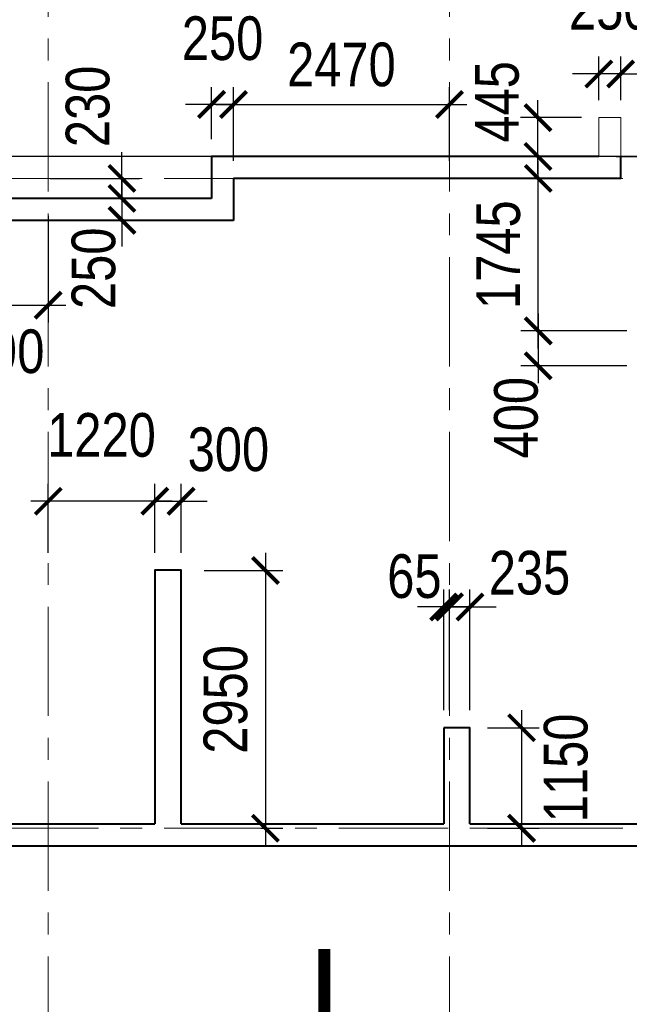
# Model space of a CAD drawing. Extents: x 26966 to 148137, y 549733 to 633733.
# Tile 8 of 29: x 79131 to 86106, y 565935 to 577199. Entities that reach past the tile are written whole.
import ezdxf
from ezdxf.enums import TextEntityAlignment as Align

# ---------------------------------------------------------------- set-up
doc = ezdxf.new("R2010")
doc.units = 0
doc.header["$LTSCALE"] = 1000
doc.header["$MEASUREMENT"] = 0
doc.linetypes.add('CENTER', pattern=[2, 1.25, -0.25, 0.25, -0.25])
for name, color, linetype, lineweight in [('СК-040-С(тены)', 12, 'Continuous', 40), ('СК-041-С-СТЕНЫ НЕВИДИМЫЕ', 12, 'Continuous', 20), ('СК-043-С-ПИЛОНЫ', 5, 'Continuous', 40), ('СК-100-О(си)', 7, 'CENTER', 15), ('СК-300-Р(азмеры)', 7, 'Continuous', 20), ('СК-343-Р-КОЛОННЫ', 7, 'Continuous', 13), ('СК-400-Т(екст)', 7, 'Continuous', 20), ('СК-500-С(ечения)', 5, 'Continuous', 40)]:
    doc.layers.add(name, color=color, linetype=linetype, lineweight=lineweight)
doc.styles.add('ARIAL_annotative', font='arial.ttf', dxfattribs={"width": 0.8, "height": 2.5})
doc.styles.add('RUSS', font='arial.ttf', dxfattribs={"width": 0.8})
doc.dimstyles.new('100-200', dxfattribs={"dimscale": 0, "dimtxt": 500, "dimasz": 300, "dimexe": 200, "dimexo": 200, "dimgap": 200, "dimtad": 1, "dimdec": 0, "dimzin": 0, "dimdsep": 46, "dimtxsty": 'RUSS', "dimblk": 'ARCHTICK', "dimcen": 0.096, "dimdle": 200, "dimclrd": 7, "dimclre": 7, "dimclrt": 256, "dimadec": 0, "dimazin": 0, "dimtfac": 1, "dimtdec": 0, "dimtmove": 2, "dimatfit": 3, "dimldrblk": 'OBLIQUE', "dimfxl": 1, "dimtolj": 1, "dimtzin": 0, "dimarcsym": 0})

# ---------------------------------------------------------------- blocks, each defined once
blk = doc.blocks.new('оси')
at = {"layer": 'СК-100-О(си)'}
for p, q in [((-12010, 18534.9), (-12010, -11023.5)), ((-7420, 18534.9), (-7420, -11023.5)), ((-46685.3, 7435), (4554.2, 7435)), ((-46685.3, 0), (4554.2, 0))]:
    blk.add_line(p, q, dxfattribs=at)
blk = doc.blocks.new('A$C858fb3ef')
at = {"layer": 'СК-300-Р(азмеры)'}
blk.add_blockref('оси', (0, 0), dxfattribs=at)
blk = doc.blocks.new('A$C573b34c5')
blk.add_blockref('A$C858fb3ef', (0, 0))
blk = doc.blocks.new('_ArchTick')
at = {"color": 0, "linetype": 'ByBlock', "const_width": 0.15}
blk.add_lwpolyline([(-0.5, -0.5), (0.5, 0.5)], dxfattribs=at)
blk = doc.blocks.new('*D303')
at = {"layer": 'Defpoints', "color": 0, "transparency": 16777216}
for p in [(86277, 573639), (85064, 573239), (86277, 573239)]:
    blk.add_point(p, dxfattribs=at)
at = {"layer": 'СК-343-Р-КОЛОННЫ', "color": 7, "lineweight": -2, "transparency": 16777216}
for p, q in [((85064, 573839), (85064, 573039)), ((86077, 573639), (84864, 573639)), ((86077, 573239), (84864, 573239))]:
    blk.add_line(p, q, dxfattribs=at)
at = {"layer": 'СК-343-Р-КОЛОННЫ', "color": 7, "lineweight": -2, "transparency": 16777216, "xscale": 300, "yscale": 300, "zscale": 300}
for p, rotation in [((85064, 573639), 90), ((85064, 573239), 270)]:
    blk.add_blockref('_ArchTick', p, dxfattribs=dict(at, rotation=rotation))
at = {"layer": 'СК-343-Р-КОЛОННЫ', "transparency": 16777216, "insert": (84812, 572646), "char_height": 500, "attachment_point": 5, "rotation": 90, "style": 'RUSS'}
blk.add_mtext('\\A1;400', dxfattribs=at)
blk = doc.blocks.new('_Oblique')
at = {"color": 0, "linetype": 'ByBlock', "lineweight": -2}
blk.add_line((-0.5, -0.5), (0.5, 0.5), dxfattribs=at)
blk = doc.blocks.new('*D302')
at = {"layer": 'Defpoints', "color": 0, "transparency": 16777216}
for p in [(80977, 571690), (80677, 570900), (80977, 570900)]:
    blk.add_point(p, dxfattribs=at)
at = {"layer": 'СК-343-Р-КОЛОННЫ', "color": 7, "lineweight": -2, "transparency": 16777216}
for p, q in [((80677, 571100), (80677, 571890)), ((80977, 571100), (80977, 571890)), ((80677, 571690), (80377, 571690)), ((80677, 571690), (80977, 571690)), ((80977, 571690), (81277, 571690))]:
    blk.add_line(p, q, dxfattribs=at)
at = {"layer": 'СК-343-Р-КОЛОННЫ', "color": 7, "lineweight": -2, "transparency": 16777216, "xscale": 300, "yscale": 300, "zscale": 300}
blk.add_blockref('_ArchTick', (80677, 571690), dxfattribs=at)
at = {"layer": 'СК-343-Р-КОЛОННЫ', "color": 7, "lineweight": -2, "transparency": 16777216, "xscale": 300, "yscale": 300, "zscale": 300, "rotation": 180}
blk.add_blockref('_ArchTick', (80977, 571690), dxfattribs=at)
at = {"layer": 'СК-343-Р-КОЛОННЫ', "transparency": 16777216, "insert": (81519, 572281), "char_height": 500, "attachment_point": 5, "style": 'RUSS'}
blk.add_mtext('\\A1;300', dxfattribs=at)
blk = doc.blocks.new('*D278')
at = {"layer": 'Defpoints', "color": 0, "transparency": 16777216}
for p in [(81040, 570898), (81690, 567948), (81943, 567948)]:
    blk.add_point(p, dxfattribs=at)
at = {"layer": 'СК-343-Р-КОЛОННЫ', "color": 7, "lineweight": -2, "transparency": 16777216}
for p, q in [((81943, 571098), (81943, 567748)), ((81240, 570898), (82143, 570898)), ((81890, 567948), (82143, 567948))]:
    blk.add_line(p, q, dxfattribs=at)
at = {"layer": 'СК-343-Р-КОЛОННЫ', "color": 7, "lineweight": -2, "transparency": 16777216, "xscale": 300, "yscale": 300, "zscale": 300}
for p, rotation in [((81943, 570898), 90), ((81943, 567948), 270)]:
    blk.add_blockref('_ArchTick', p, dxfattribs=dict(at, rotation=rotation))
at = {"layer": 'СК-343-Р-КОЛОННЫ', "transparency": 16777216, "insert": (81488, 569423), "char_height": 500, "attachment_point": 5, "rotation": 90, "style": 'RUSS'}
blk.add_mtext('\\A1;2950', dxfattribs=at)
blk = doc.blocks.new('*D279')
at = {"layer": 'Defpoints', "color": 0, "transparency": 16777216}
for p in [(79458, 571690), (79458, 570900), (80677, 570900)]:
    blk.add_point(p, dxfattribs=at)
at = {"layer": 'СК-343-Р-КОЛОННЫ', "color": 7, "lineweight": -2, "transparency": 16777216}
for p, q in [((79458, 571100), (79458, 571890)), ((80677, 571100), (80677, 571890)), ((80877, 571690), (79258, 571690))]:
    blk.add_line(p, q, dxfattribs=at)
at = {"layer": 'СК-343-Р-КОЛОННЫ', "color": 7, "lineweight": -2, "transparency": 16777216, "xscale": 300, "yscale": 300, "zscale": 300, "rotation": 180}
blk.add_blockref('_ArchTick', (79458, 571690), dxfattribs=at)
at = {"layer": 'СК-343-Р-КОЛОННЫ', "color": 7, "lineweight": -2, "transparency": 16777216, "xscale": 300, "yscale": 300, "zscale": 300}
blk.add_blockref('_ArchTick', (80677, 571690), dxfattribs=at)
at = {"layer": 'СК-343-Р-КОЛОННЫ', "transparency": 16777216, "insert": (80067, 572445), "char_height": 500, "attachment_point": 5, "style": 'RUSS'}
blk.add_mtext('\\A1;1220', dxfattribs=at)
blk = doc.blocks.new('*D281')
at = {"layer": 'Defpoints', "color": 0, "transparency": 16777216}
for p in [(84282, 569099), (84282, 567948), (84873, 567948)]:
    blk.add_point(p, dxfattribs=at)
at = {"layer": 'СК-343-Р-КОЛОННЫ', "color": 7, "lineweight": -2, "transparency": 16777216}
for p, q in [((84873, 569299), (84873, 567748)), ((84482, 569099), (85073, 569099)), ((84482, 567948), (85073, 567948))]:
    blk.add_line(p, q, dxfattribs=at)
at = {"layer": 'СК-343-Р-КОЛОННЫ', "color": 7, "lineweight": -2, "transparency": 16777216, "xscale": 300, "yscale": 300, "zscale": 300}
for p, rotation in [((84873, 569099), 90), ((84873, 567948), 270)]:
    blk.add_blockref('_ArchTick', p, dxfattribs=dict(at, rotation=rotation))
at = {"layer": 'СК-343-Р-КОЛОННЫ', "transparency": 16777216, "insert": (85381, 568639), "char_height": 500, "attachment_point": 5, "rotation": 90, "style": 'RUSS'}
blk.add_mtext('\\A1;1150', dxfattribs=at)
blk = doc.blocks.new('*D250')
at = {"layer": 'Defpoints', "color": 0, "transparency": 16777216}
for p in [(84048, 570480), (83982, 569099), (84048, 569099)]:
    blk.add_point(p, dxfattribs=at)
at = {"layer": 'СК-343-Р-КОЛОННЫ', "color": 7, "lineweight": -2, "transparency": 16777216}
for p, q in [((83982, 569299), (83982, 570680)), ((84048, 569299), (84048, 570680)), ((83982, 570480), (83682, 570480)), ((83982, 570480), (84048, 570480)), ((84048, 570480), (84348, 570480))]:
    blk.add_line(p, q, dxfattribs=at)
at = {"layer": 'СК-343-Р-КОЛОННЫ', "color": 7, "lineweight": -2, "transparency": 16777216, "xscale": 300, "yscale": 300, "zscale": 300}
blk.add_blockref('_ArchTick', (83982, 570480), dxfattribs=at)
at = {"layer": 'СК-343-Р-КОЛОННЫ', "color": 7, "lineweight": -2, "transparency": 16777216, "xscale": 300, "yscale": 300, "zscale": 300, "rotation": 180}
blk.add_blockref('_ArchTick', (84048, 570480), dxfattribs=at)
at = {"layer": 'СК-343-Р-КОЛОННЫ', "transparency": 16777216, "insert": (83647, 570830), "char_height": 500, "attachment_point": 5, "style": 'RUSS'}
blk.add_mtext('\\A1;65', dxfattribs=at)
blk = doc.blocks.new('*D251')
at = {"layer": 'Defpoints', "color": 0, "transparency": 16777216}
for p in [(84048, 570480), (84048, 569099), (84282, 569099)]:
    blk.add_point(p, dxfattribs=at)
at = {"layer": 'СК-343-Р-КОЛОННЫ', "color": 7, "lineweight": -2, "transparency": 16777216}
for p, q in [((84048, 569299), (84048, 570680)), ((84282, 569299), (84282, 570680)), ((84048, 570480), (83748, 570480)), ((84282, 570480), (84048, 570480)), ((84282, 570480), (84582, 570480))]:
    blk.add_line(p, q, dxfattribs=at)
at = {"layer": 'СК-343-Р-КОЛОННЫ', "color": 7, "lineweight": -2, "transparency": 16777216, "xscale": 300, "yscale": 300, "zscale": 300}
blk.add_blockref('_ArchTick', (84048, 570480), dxfattribs=at)
at = {"layer": 'СК-343-Р-КОЛОННЫ', "color": 7, "lineweight": -2, "transparency": 16777216, "xscale": 300, "yscale": 300, "zscale": 300, "rotation": 180}
blk.add_blockref('_ArchTick', (84282, 570480), dxfattribs=at)
at = {"layer": 'СК-343-Р-КОЛОННЫ', "transparency": 16777216, "insert": (84964, 570869), "char_height": 500, "attachment_point": 5, "style": 'RUSS'}
blk.add_mtext('\\A1;235', dxfattribs=at)
blk = doc.blocks.new('*D260')
at = {"layer": 'Defpoints', "color": 0, "transparency": 16777216}
for p in [(85064, 575383), (85308, 575383), (86104, 573639)]:
    blk.add_point(p, dxfattribs=at)
at = {"layer": 'СК-343-Р-КОЛОННЫ', "color": 7, "lineweight": -2, "transparency": 16777216}
for p, q in [((85064, 573439), (85064, 575583)), ((85108, 575383), (84864, 575383)), ((85904, 573639), (84864, 573639))]:
    blk.add_line(p, q, dxfattribs=at)
at = {"layer": 'СК-343-Р-КОЛОННЫ', "color": 7, "lineweight": -2, "transparency": 16777216, "xscale": 300, "yscale": 300, "zscale": 300}
for p, rotation in [((85064, 575383), 90), ((85064, 573639), 270)]:
    blk.add_blockref('_ArchTick', p, dxfattribs=dict(at, rotation=rotation))
at = {"layer": 'СК-343-Р-КОЛОННЫ', "transparency": 16777216, "insert": (84609, 574511), "char_height": 500, "attachment_point": 5, "rotation": 90, "style": 'RUSS'}
blk.add_mtext('\\A1;1745', dxfattribs=at)
blk = doc.blocks.new('*D261')
at = {"layer": 'Defpoints', "color": 0, "transparency": 16777216}
for p in [(85757, 576578), (85757, 576079), (86007, 576079)]:
    blk.add_point(p, dxfattribs=at)
at = {"layer": 'СК-343-Р-КОЛОННЫ', "color": 7, "lineweight": -2, "transparency": 16777216}
for p, q in [((85757, 576279), (85757, 576778)), ((86007, 576279), (86007, 576778)), ((85757, 576578), (85457, 576578)), ((86007, 576578), (85757, 576578)), ((86007, 576578), (86307, 576578))]:
    blk.add_line(p, q, dxfattribs=at)
at = {"layer": 'СК-343-Р-КОЛОННЫ', "color": 7, "lineweight": -2, "transparency": 16777216, "xscale": 300, "yscale": 300, "zscale": 300}
blk.add_blockref('_ArchTick', (85757, 576578), dxfattribs=at)
at = {"layer": 'СК-343-Р-КОЛОННЫ', "color": 7, "lineweight": -2, "transparency": 16777216, "xscale": 300, "yscale": 300, "zscale": 300, "rotation": 180}
blk.add_blockref('_ArchTick', (86007, 576578), dxfattribs=at)
at = {"layer": 'СК-343-Р-КОЛОННЫ', "transparency": 16777216, "insert": (85882, 577333), "char_height": 500, "attachment_point": 5, "style": 'RUSS'}
blk.add_mtext('\\A1;250', dxfattribs=at)
blk = doc.blocks.new('*D221')
at = {"layer": 'Defpoints', "color": 0, "transparency": 16777216}
for p in [(85757, 575634), (86007, 575384), (87284, 575384)]:
    blk.add_point(p, dxfattribs=at)
at = {"layer": 'СК-343-Р-КОЛОННЫ', "color": 7, "lineweight": -2, "transparency": 16777216}
for p, q in [((87284, 575634), (87284, 575934)), ((85957, 575634), (87484, 575634)), ((87284, 575634), (87284, 575384)), ((86207, 575384), (87484, 575384)), ((87284, 575384), (87284, 575084))]:
    blk.add_line(p, q, dxfattribs=at)
at = {"layer": 'СК-343-Р-КОЛОННЫ', "color": 7, "lineweight": -2, "transparency": 16777216, "xscale": 300, "yscale": 300, "zscale": 300}
for p, rotation in [((87284, 575634), 270), ((87284, 575384), 90)]:
    blk.add_blockref('_ArchTick', p, dxfattribs=dict(at, rotation=rotation))
at = {"layer": 'СК-343-Р-КОЛОННЫ', "transparency": 16777216, "insert": (86881, 576348), "char_height": 500, "attachment_point": 5, "rotation": 90, "style": 'RUSS'}
blk.add_mtext('\\A1;250', dxfattribs=at)
blk = doc.blocks.new('*D226')
at = {"layer": 'Defpoints', "color": 0, "transparency": 16777216}
for p in [(79281, 575383), (79281, 575154), (80301, 575154)]:
    blk.add_point(p, dxfattribs=at)
at = {"layer": 'СК-343-Р-КОЛОННЫ', "color": 7, "lineweight": -2, "transparency": 16777216}
for p, q in [((80301, 575383), (80301, 575683)), ((79481, 575383), (80501, 575383)), ((80301, 575383), (80301, 575154)), ((79481, 575154), (80501, 575154)), ((80301, 575154), (80301, 574854))]:
    blk.add_line(p, q, dxfattribs=at)
at = {"layer": 'СК-343-Р-КОЛОННЫ', "color": 7, "lineweight": -2, "transparency": 16777216, "xscale": 300, "yscale": 300, "zscale": 300}
for p, rotation in [((80301, 575383), 270), ((80301, 575154), 90)]:
    blk.add_blockref('_ArchTick', p, dxfattribs=dict(at, rotation=rotation))
at = {"layer": 'СК-343-Р-КОЛОННЫ', "transparency": 16777216, "insert": (79911, 576207), "char_height": 500, "attachment_point": 5, "rotation": 90, "style": 'RUSS'}
blk.add_mtext('\\A1;230', dxfattribs=at)
blk = doc.blocks.new('*D227')
at = {"layer": 'Defpoints', "color": 0, "transparency": 16777216}
for p in [(79281, 575154), (79499, 574904), (80301, 574904)]:
    blk.add_point(p, dxfattribs=at)
at = {"layer": 'СК-343-Р-КОЛОННЫ', "color": 7, "lineweight": -2, "transparency": 16777216}
for p, q in [((80301, 575154), (80301, 575454)), ((79481, 575154), (80501, 575154)), ((80301, 575154), (80301, 574904)), ((79699, 574904), (80501, 574904)), ((80301, 574904), (80301, 574604))]:
    blk.add_line(p, q, dxfattribs=at)
at = {"layer": 'СК-343-Р-КОЛОННЫ', "color": 7, "lineweight": -2, "transparency": 16777216, "xscale": 300, "yscale": 300, "zscale": 300}
for p, rotation in [((80301, 575154), 270), ((80301, 574904), 90)]:
    blk.add_blockref('_ArchTick', p, dxfattribs=dict(at, rotation=rotation))
at = {"layer": 'СК-343-Р-КОЛОННЫ', "transparency": 16777216, "insert": (79978, 574355), "char_height": 500, "attachment_point": 5, "rotation": 90, "style": 'RUSS'}
blk.add_mtext('\\A1;250', dxfattribs=at)
blk = doc.blocks.new('*D216')
at = {"layer": 'Defpoints', "color": 0, "transparency": 16777216}
for p in [(85061, 576079), (85757, 576079), (85757, 575634)]:
    blk.add_point(p, dxfattribs=at)
at = {"layer": 'СК-343-Р-КОЛОННЫ', "color": 7, "lineweight": -2, "transparency": 16777216}
for p, q in [((85061, 575434), (85061, 576279)), ((85557, 576079), (84861, 576079)), ((85557, 575634), (84861, 575634))]:
    blk.add_line(p, q, dxfattribs=at)
at = {"layer": 'СК-343-Р-КОЛОННЫ', "color": 7, "lineweight": -2, "transparency": 16777216, "xscale": 300, "yscale": 300, "zscale": 300}
for p, rotation in [((85061, 576079), 90), ((85061, 575634), 270)]:
    blk.add_blockref('_ArchTick', p, dxfattribs=dict(at, rotation=rotation))
at = {"layer": 'СК-343-Р-КОЛОННЫ', "transparency": 16777216, "insert": (84594, 576259), "char_height": 500, "attachment_point": 5, "rotation": 90, "style": 'RUSS'}
blk.add_mtext('\\A1;445', dxfattribs=at)
blk = doc.blocks.new('Сечение')
at = {"layer": 'СК-500-С(ечения)', "linetype": 'Continuous', "lineweight": 15, "ltscale": 100}
blk.add_line((-200, -35), (-200, -735), dxfattribs=at)
at = {"layer": 'СК-500-С(ечения)', "linetype": 'Continuous', "ltscale": 100, "const_width": 70}
blk.add_lwpolyline([(-400, 0), (400, 0)], dxfattribs=at)
at = {"layer": 'СК-500-С(ечения)', "linetype": 'Continuous', "ltscale": 100}
blk.add_solid([(-200, -35), (-250.3, -335.5), (-149.7, -335.5)], dxfattribs=at)
blk = doc.blocks.new('*U318')
at = {"layer": 'СК-400-Т(екст)', "ltscale": 100, "xscale": -0.01, "yscale": 0.01, "zscale": 0.01, "rotation": 89.99999999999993}
blk.add_blockref('Сечение', (0, -4), dxfattribs=at)
at = {"layer": 'СК-500-С(ечения)', "color": 0, "ltscale": 100, "style": 'ARIAL_annotative', "width": 0.8}
blk.add_attdef('НОМЕР_СЕЧЕНИЯ_1_1(НОМЕР_ЛИСТА)', text='', height=2.5, rotation=180, dxfattribs=at).set_placement((6.74, -1.226), align=Align.RIGHT)
blk.add_attdef('НОМЕР_СЕЧЕНИЯ_2_1(НОМЕР_ЛИСТА)', text='', height=2.5, rotation=180, dxfattribs=at).set_placement((6.74, -108.863), align=Align.BOTTOM_LEFT)
blk = doc.blocks.new('A$Cc2edbf5f-тех')
at = {"layer": 'СК-040-С(тены)'}
for p, q in [((38210, 7685), (33780, 7685)), ((33780, 7685), (33780, 7205)), ((38460, 7435), (38460, 7685)), ((38460, 7435), (34030, 7435)), ((34030, 7435), (34030, 6955)), ((33780, 7205), (31220, 7205)), ((34030, 6955), (31020, 6955)), ((30095, 50), (33130, 50)), ((33430, 50), (36435, 50)), ((36735, 50), (40500, 50)), ((-49, -200), (44120, -200))]:
    blk.add_line(p, q, dxfattribs=at)
at = {"layer": 'СК-041-С-СТЕНЫ НЕВИДИМЫЕ'}
for p, q in [((38210, 7685), (38210, 8130)), ((38210, 8130), (38460, 8130)), ((38460, 7685), (38460, 8130))]:
    blk.add_line(p, q, dxfattribs=at)
at = {"layer": 'СК-043-С-ПИЛОНЫ'}
for points in [[(33430, 50), (33430, 2952), (33130, 2952), (33130, 50)], [(36435, 1150), (36435, 50)], [(36735, 50), (36735, 1150), (36435, 1150)]]:
    blk.add_lwpolyline(points, dxfattribs=at)
blk = doc.blocks.new('A$C24f80df3')
at = {"layer": 'СК-040-С(тены)', "color": 3, "lineweight": 25}
blk.add_lwpolyline([(-1, 7685), (-1, -200), (44168, -200), (44168, 5491), (41149, 5491), (41149, 7685), (29438, 7685), (29438, 10290), (26147, 10290), (26147, 11866), (26147, 12520), (22068, 12520), (22068, 9790), (18477, 9790), (18477, 6185), (16698, 6185), (16698, 7685), (-1, 7685)], dxfattribs=at)
blk = doc.blocks.new('*D316')
at = {"layer": 'Defpoints', "color": 0, "transparency": 16777216}
for p in [(78767, 575154), (79458, 575154), (79458, 573933)]:
    blk.add_point(p, dxfattribs=at)
at = {"layer": 'СК-343-Р-КОЛОННЫ', "color": 7, "lineweight": -2, "transparency": 16777216}
for p, q in [((78767, 574954), (78767, 573733)), ((79458, 574954), (79458, 573733)), ((78567, 573933), (79658, 573933))]:
    blk.add_line(p, q, dxfattribs=at)
at = {"layer": 'СК-343-Р-КОЛОННЫ', "color": 7, "lineweight": -2, "transparency": 16777216, "xscale": 300, "yscale": 300, "zscale": 300, "rotation": 180}
blk.add_blockref('_ArchTick', (78767, 573933), dxfattribs=at)
at = {"layer": 'СК-343-Р-КОЛОННЫ', "color": 7, "lineweight": -2, "transparency": 16777216, "xscale": 300, "yscale": 300, "zscale": 300}
blk.add_blockref('_ArchTick', (79458, 573933), dxfattribs=at)
at = {"layer": 'СК-343-Р-КОЛОННЫ', "transparency": 16777216, "insert": (78948, 573402), "char_height": 500, "attachment_point": 5, "style": 'RUSS'}
blk.add_mtext('\\A1;690', dxfattribs=at)
blk = doc.blocks.new('*D314')
at = {"layer": 'Defpoints', "color": 0, "transparency": 16777216}
for p in [(84048, 576229), (81577, 575384), (84048, 575384)]:
    blk.add_point(p, dxfattribs=at)
at = {"layer": 'СК-343-Р-КОЛОННЫ', "color": 7, "lineweight": -2, "transparency": 16777216}
for p, q in [((81577, 575584), (81577, 576429)), ((84048, 575584), (84048, 576429)), ((81377, 576229), (84248, 576229))]:
    blk.add_line(p, q, dxfattribs=at)
at = {"layer": 'СК-343-Р-КОЛОННЫ', "color": 7, "lineweight": -2, "transparency": 16777216, "xscale": 300, "yscale": 300, "zscale": 300, "rotation": 180}
blk.add_blockref('_ArchTick', (81577, 576229), dxfattribs=at)
at = {"layer": 'СК-343-Р-КОЛОННЫ', "color": 7, "lineweight": -2, "transparency": 16777216, "xscale": 300, "yscale": 300, "zscale": 300}
blk.add_blockref('_ArchTick', (84048, 576229), dxfattribs=at)
at = {"layer": 'СК-343-Р-КОЛОННЫ', "transparency": 16777216, "insert": (82812, 576684), "char_height": 500, "attachment_point": 5, "style": 'RUSS'}
blk.add_mtext('\\A1;2470', dxfattribs=at)
blk = doc.blocks.new('*D315')
at = {"layer": 'Defpoints', "color": 0, "transparency": 16777216}
for p in [(81327, 576229), (81327, 575634), (81577, 575384)]:
    blk.add_point(p, dxfattribs=at)
at = {"layer": 'СК-343-Р-КОЛОННЫ', "color": 7, "lineweight": -2, "transparency": 16777216}
for p, q in [((81327, 575834), (81327, 576429)), ((81577, 575584), (81577, 576429)), ((81327, 576229), (81027, 576229)), ((81577, 576229), (81327, 576229)), ((81577, 576229), (81877, 576229))]:
    blk.add_line(p, q, dxfattribs=at)
at = {"layer": 'СК-343-Р-КОЛОННЫ', "color": 7, "lineweight": -2, "transparency": 16777216, "xscale": 300, "yscale": 300, "zscale": 300}
blk.add_blockref('_ArchTick', (81327, 576229), dxfattribs=at)
at = {"layer": 'СК-343-Р-КОЛОННЫ', "color": 7, "lineweight": -2, "transparency": 16777216, "xscale": 300, "yscale": 300, "zscale": 300, "rotation": 180}
blk.add_blockref('_ArchTick', (81577, 576229), dxfattribs=at)
at = {"layer": 'СК-343-Р-КОЛОННЫ', "transparency": 16777216, "insert": (81452, 576984), "char_height": 500, "attachment_point": 5, "style": 'RUSS'}
blk.add_mtext('\\A1;250', dxfattribs=at)

msp = doc.modelspace()

# ---------------------------------------------------------------- block references
at = {"layer": 'СК-300-Р(азмеры)'}
msp.add_blockref('A$C573b34c5', (91467.5, 567948.3), dxfattribs=at)
at = {"layer": 'СК-343-Р-КОЛОННЫ'}
msp.add_blockref('A$Cc2edbf5f-тех', (47547.3, 567948.3), dxfattribs=at)
at = {"layer": 'СК-343-Р-КОЛОННЫ', "lineweight": 40}
msp.add_blockref('A$C24f80df3', (47499.8, 567948.4), dxfattribs=at)
at = {"layer": 'СК-500-С(ечения)', "xscale": -200, "yscale": 200, "zscale": 200, "rotation": 180}
msp.add_blockref('*U318', (82617, 564966.8), dxfattribs=at)

# ---------------------------------------------------------------- dimensions: what is measured, and where the dimension line sits
at = {"layer": 'СК-343-Р-КОЛОННЫ'}
for base, p1, p2, picture, middle in [((85757.3, 576578.1), (86007.3, 576078.5), (85757.3, 576078.5), '*D261', (85882.3, 577333.4)), ((81327.4, 576229), (81577.4, 575383.7), (81327.4, 575633.8), '*D315', (81452.4, 576984.3)), ((84047.5, 576229), (81577.4, 575383.7), (84047.5, 575383.7), '*D314', (82812.4, 576684.3)), ((79457.5, 571689.8), (80677.4, 570900.1), (79457.5, 570900.1), '*D279', (80067.4, 572445.1))]:
    dim = msp.add_linear_dim(base=base, p1=p1, p2=p2, dimstyle='100-200', override={"dimscale": 1}, dxfattribs=at)
    dim.commit()
    dim.dimension.update_dxf_attribs({"geometry": picture, "text_midpoint": middle})
for base, p1, p2, picture, middle in [((87283.8, 575383.7), (85757.3, 575633.7), (86007.3, 575383.7), '*D221', (86881.4, 576347.9)), ((80300.6, 575153.6), (79281.5, 575383.3), (79281.5, 575153.6), '*D226', (79911.3, 576207.3)), ((85060.9, 576078.5), (85757.3, 575633.7), (85757.3, 576078.5), '*D216', (84594.4, 576258.7)), ((80300.6, 574903.6), (79281.5, 575153.6), (79498.7, 574903.6), '*D227', (79977.8, 574355.4)), ((85064.4, 573238.6), (86276.7, 573638.6), (86276.7, 573238.6), '*D303', (84812.3, 572646.1)), ((84872.9, 567948.3), (84282.4, 569098.7), (84282.4, 567948.3), '*D281', (85380.8, 568638.9))]:
    dim = msp.add_linear_dim(base=base, p1=p1, p2=p2, angle=90, dimstyle='100-200', override={"dimscale": 1}, dxfattribs=at)
    dim.commit()
    dim.dimension.update_dxf_attribs({"geometry": picture, "text_midpoint": middle, "dimtype": 160})
for base, p1, p2, picture, middle in [((85064.4, 575383.3), (86104.4, 573638.6), (85308.5, 575383.3), '*D260', (84609.1, 574511)), ((81942.9, 567948.3), (81040, 570898.1), (81690.2, 567948.3), '*D278', (81487.6, 569423.2))]:
    dim = msp.add_linear_dim(base=base, p1=p1, p2=p2, angle=90, dimstyle='100-200', override={"dimscale": 1}, dxfattribs=at)
    dim.commit()
    dim.dimension.update_dxf_attribs({"geometry": picture, "text_midpoint": middle})
for base, p1, p2, picture, middle in [((79457.5, 573932.8), (78767.4, 575153.7), (79457.5, 575153.7), '*D316', (78948.3, 573401.7)), ((80977.3, 571689.8), (80677.3, 570900.1), (80977.3, 570900.1), '*D302', (81518.8, 572281.4)), ((84047.5, 570480), (83982.4, 569098.7), (84047.5, 569098.7), '*D250', (83646.7, 570829.8)), ((84047.5, 570480), (84282.4, 569098.7), (84047.5, 569098.7), '*D251', (84964.1, 570869.1))]:
    dim = msp.add_linear_dim(base=base, p1=p1, p2=p2, dimstyle='100-200', override={"dimscale": 1}, dxfattribs=at)
    dim.commit()
    dim.dimension.update_dxf_attribs({"geometry": picture, "text_midpoint": middle, "dimtype": 160})

doc.saveas('drawing.dxf')
